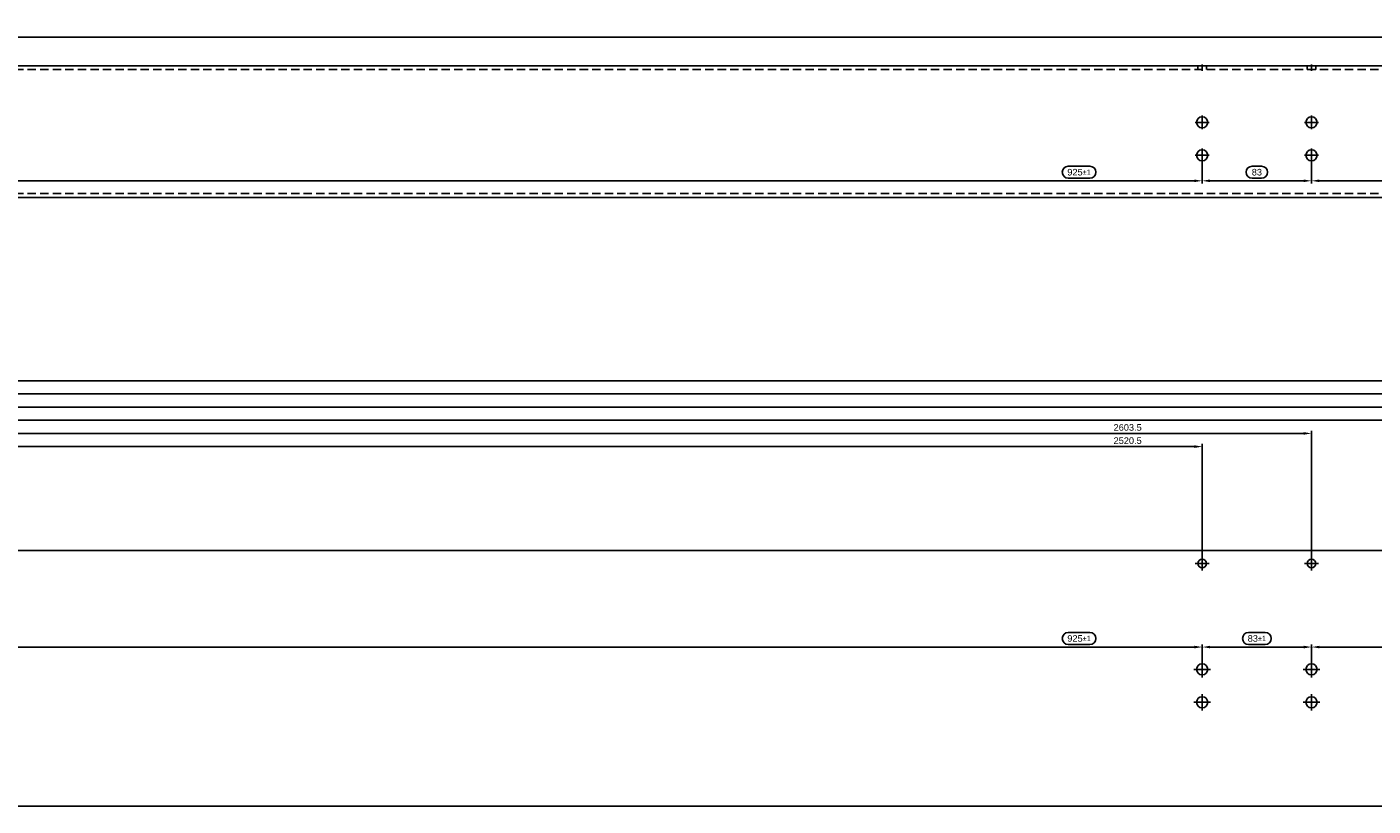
# Model space of a CAD drawing. Header units: millimetres. Extents: x 10055 to 14105, y 14481 to 15072.
# Tile 3 of 5: x 11684 to 12706, y 14481 to 15072. Entities that reach past the tile are written whole.
import ezdxf

# ---------------------------------------------------------------- set-up
doc = ezdxf.new("R2010")
doc.units = ezdxf.units.MM
doc.linetypes.add('MITTE', pattern=[50.8, 31.75, -6.35, 6.35, -6.35])
doc.linetypes.add('VERDECKT', pattern=[9.525, 6.35, -3.175])
doc.layers.add('BITO_DIMENSION', color=7, linetype='Continuous')
doc.styles.get("Standard").update_dxf_attribs({"font": 'arial.ttf'})
doc.dimstyles.new('BITO_02', dxfattribs={"dimscale": 2, "dimtxt": 2.5, "dimasz": 3, "dimexe": 1, "dimexo": 1, "dimgap": 1, "dimtad": 1, "dimdec": 4, "dimdsep": 46, "dimtxsty": 'Standard', "dimcen": 0.09, "dimclrd": 256, "dimclre": 256, "dimclrt": 256, "dimadec": 0, "dimazin": 0, "dimtfac": 0.8, "dimtdec": 4, "dimtix": 1, "dimtofl": 0, "dimtmove": 0, "dimatfit": 3, "dimfxl": 1, "dimtolj": 1, "dimtzin": 0, "dimarcsym": 0})

# ---------------------------------------------------------------- blocks, each defined once
blk = doc.blocks.new('*D90')
at = {"layer": 'BITO_DIMENSION', "lineweight": -2, "transparency": 16777216}
for p, q in [((13552, 14612.3), (13535.5, 14612.3)), ((12658.9, 14586.3), (12658.9, 14603.2)), ((13577.9, 14601.2), (12664.9, 14601.2)), ((13535.5, 14603.2), (13552, 14603.2))]:
    blk.add_line(p, q, dxfattribs=at)
at = {"layer": 'BITO_DIMENSION', "linetype": 'Continuous', "lineweight": -2, "transparency": 16777216}
for centre, start, end in [((13535.5, 14607.7), 90, 270), ((13552, 14607.7), 270, 90)]:
    blk.add_arc(centre, 4.55, start, end, dxfattribs=at)
at = {"layer": 'BITO_DIMENSION', "transparency": 16777216}
for points in [[(12664.9, 14602.2), (12664.9, 14600.2), (12658.9, 14601.2)], [(13577.9, 14602.2), (13577.9, 14600.2), (13583.9, 14601.2)]]:
    blk.add_solid(points, dxfattribs=at)
at = {"layer": 'Defpoints', "color": 0, "transparency": 16777216}
for p in [(12658.9, 14601.2), (13583.9, 14601.2), (12658.9, 14584.3)]:
    blk.add_point(p, dxfattribs=at)
at = {"layer": 'BITO_DIMENSION', "transparency": 16777216, "insert": (13543.8, 14607.7), "char_height": 5, "attachment_point": 5}
blk.add_mtext('\\A1;925{\\H4.000000;±1}', dxfattribs=at)
blk = doc.blocks.new('*D91')
at = {"layer": 'BITO_DIMENSION', "lineweight": -2, "transparency": 16777216}
for p, q in [((12623.7, 14612.3), (12611.1, 14612.3)), ((12575.9, 14586.3), (12575.9, 14603.2)), ((12652.9, 14601.2), (12581.9, 14601.2)), ((12611.1, 14603.2), (12623.7, 14603.2))]:
    blk.add_line(p, q, dxfattribs=at)
at = {"layer": 'BITO_DIMENSION', "linetype": 'Continuous', "lineweight": -2, "transparency": 16777216}
for centre, start, end in [((12611.1, 14607.7), 90, 270), ((12623.7, 14607.7), 270, 90)]:
    blk.add_arc(centre, 4.55, start, end, dxfattribs=at)
at = {"layer": 'BITO_DIMENSION', "transparency": 16777216}
for points in [[(12581.9, 14602.2), (12581.9, 14600.2), (12575.9, 14601.2)], [(12652.9, 14602.2), (12652.9, 14600.2), (12658.9, 14601.2)]]:
    blk.add_solid(points, dxfattribs=at)
at = {"layer": 'Defpoints', "color": 0, "transparency": 16777216}
for p in [(12575.9, 14601.2), (12658.9, 14601.2), (12575.9, 14584.3)]:
    blk.add_point(p, dxfattribs=at)
at = {"layer": 'BITO_DIMENSION', "transparency": 16777216, "insert": (12617.4, 14607.7), "char_height": 5, "attachment_point": 5}
blk.add_mtext('\\A1;83{\\H4.000000;±1}', dxfattribs=at)
blk = doc.blocks.new('*D97')
at = {"layer": 'BITO_DIMENSION', "lineweight": -2, "transparency": 16777216}
for p, q in [((12658.9, 14972.3), (12658.9, 14953)), ((13583.9, 14972.3), (13583.9, 14953)), ((13552, 14966.1), (13535.5, 14966.1)), ((13577.9, 14955), (12664.9, 14955)), ((13535.5, 14957), (13552, 14957))]:
    blk.add_line(p, q, dxfattribs=at)
at = {"layer": 'BITO_DIMENSION', "linetype": 'Continuous', "lineweight": -2, "transparency": 16777216}
for centre, start, end in [((13535.5, 14961.5), 90, 270), ((13552, 14961.5), 270, 90)]:
    blk.add_arc(centre, 4.55, start, end, dxfattribs=at)
at = {"layer": 'BITO_DIMENSION', "transparency": 16777216}
for points in [[(12664.9, 14956), (12664.9, 14954), (12658.9, 14955)], [(13577.9, 14956), (13577.9, 14954), (13583.9, 14955)]]:
    blk.add_solid(points, dxfattribs=at)
at = {"layer": 'Defpoints', "color": 0, "transparency": 16777216}
for p in [(12658.9, 14974.3), (13583.9, 14974.3), (12658.9, 14955)]:
    blk.add_point(p, dxfattribs=at)
at = {"layer": 'BITO_DIMENSION', "transparency": 16777216, "insert": (13543.8, 14961.5), "char_height": 5, "attachment_point": 5}
blk.add_mtext('\\A1;925{\\H4.000000;±1}', dxfattribs=at)
blk = doc.blocks.new('*D98')
at = {"layer": 'BITO_DIMENSION', "lineweight": -2, "transparency": 16777216}
for p, q in [((12575.9, 14972.3), (12575.9, 14953)), ((12658.9, 14972.3), (12658.9, 14953)), ((12621, 14966.1), (12613.8, 14966.1)), ((12652.9, 14955), (12581.9, 14955)), ((12613.8, 14957), (12621, 14957))]:
    blk.add_line(p, q, dxfattribs=at)
at = {"layer": 'BITO_DIMENSION', "linetype": 'Continuous', "lineweight": -2, "transparency": 16777216}
for centre, start, end in [((12613.8, 14961.5), 90, 270), ((12621, 14961.5), 270, 90)]:
    blk.add_arc(centre, 4.55, start, end, dxfattribs=at)
at = {"layer": 'BITO_DIMENSION', "transparency": 16777216}
for points in [[(12581.9, 14956), (12581.9, 14954), (12575.9, 14955)], [(12652.9, 14956), (12652.9, 14954), (12658.9, 14955)]]:
    blk.add_solid(points, dxfattribs=at)
at = {"layer": 'Defpoints', "color": 0, "transparency": 16777216}
for p in [(12575.9, 14974.3), (12658.9, 14974.3), (12575.9, 14955)]:
    blk.add_point(p, dxfattribs=at)
at = {"layer": 'BITO_DIMENSION', "transparency": 16777216, "insert": (12617.4, 14961.5), "char_height": 5, "attachment_point": 5}
blk.add_mtext('\\A1;83', dxfattribs=at)
blk = doc.blocks.new('*D102')
at = {"layer": 'BITO_DIMENSION', "lineweight": -2, "transparency": 16777216}
for p, q in [((10055.4, 15044.3), (10055.4, 15066)), ((13950.4, 15044.3), (13950.4, 15066)), ((13944.4, 15064), (10061.4, 15064))]:
    blk.add_line(p, q, dxfattribs=at)
at = {"layer": 'BITO_DIMENSION', "transparency": 16777216}
for points in [[(10061.4, 15065), (10061.4, 15063), (10055.4, 15064)], [(13944.4, 15065), (13944.4, 15063), (13950.4, 15064)]]:
    blk.add_solid(points, dxfattribs=at)
at = {"layer": 'Defpoints', "color": 0, "transparency": 16777216}
for p in [(10055.4, 15064), (10055.4, 15042.3), (13950.4, 15042.3)]:
    blk.add_point(p, dxfattribs=at)
at = {"layer": 'BITO_DIMENSION', "transparency": 16777216, "insert": (11611.6, 15068.5), "char_height": 5, "attachment_point": 5}
blk.add_mtext('\\A1;3895', dxfattribs=at)
blk = doc.blocks.new('*D62')
at = {"layer": 'BITO_DIMENSION', "lineweight": -2, "transparency": 16777216}
for p, q in [((12490.7, 14612.3), (12474.2, 14612.3)), ((11650.9, 14586.3), (11650.9, 14603.2)), ((12569.9, 14601.2), (11656.9, 14601.2)), ((12474.2, 14603.2), (12490.7, 14603.2)), ((12575.9, 14586.3), (12575.9, 14603.2))]:
    blk.add_line(p, q, dxfattribs=at)
at = {"layer": 'BITO_DIMENSION', "linetype": 'Continuous', "lineweight": -2, "transparency": 16777216}
for centre, start, end in [((12474.2, 14607.7), 90, 270), ((12490.7, 14607.7), 270, 90)]:
    blk.add_arc(centre, 4.55, start, end, dxfattribs=at)
at = {"layer": 'BITO_DIMENSION', "transparency": 16777216}
for points in [[(11656.9, 14602.2), (11656.9, 14600.2), (11650.9, 14601.2)], [(12569.9, 14602.2), (12569.9, 14600.2), (12575.9, 14601.2)]]:
    blk.add_solid(points, dxfattribs=at)
at = {"layer": 'Defpoints', "color": 0, "transparency": 16777216}
for p in [(11650.9, 14601.2), (11650.9, 14584.3), (12575.9, 14584.3)]:
    blk.add_point(p, dxfattribs=at)
at = {"layer": 'BITO_DIMENSION', "transparency": 16777216, "insert": (12482.4, 14607.7), "char_height": 5, "attachment_point": 5}
blk.add_mtext('\\A1;925{\\H4.000000;±1}', dxfattribs=at)
blk = doc.blocks.new('*D68')
at = {"layer": 'BITO_DIMENSION', "lineweight": -2, "transparency": 16777216}
for p, q in [((11650.9, 14972.3), (11650.9, 14953)), ((12575.9, 14972.3), (12575.9, 14953)), ((12490.7, 14966.1), (12474.2, 14966.1)), ((12569.9, 14955), (11656.9, 14955)), ((12474.2, 14957), (12490.7, 14957))]:
    blk.add_line(p, q, dxfattribs=at)
at = {"layer": 'BITO_DIMENSION', "linetype": 'Continuous', "lineweight": -2, "transparency": 16777216}
for centre, start, end in [((12474.2, 14961.5), 90, 270), ((12490.7, 14961.5), 270, 90)]:
    blk.add_arc(centre, 4.55, start, end, dxfattribs=at)
at = {"layer": 'BITO_DIMENSION', "transparency": 16777216}
for points in [[(11656.9, 14956), (11656.9, 14954), (11650.9, 14955)], [(12569.9, 14956), (12569.9, 14954), (12575.9, 14955)]]:
    blk.add_solid(points, dxfattribs=at)
at = {"layer": 'Defpoints', "color": 0, "transparency": 16777216}
for p in [(11650.9, 14974.3), (12575.9, 14974.3), (11650.9, 14955)]:
    blk.add_point(p, dxfattribs=at)
at = {"layer": 'BITO_DIMENSION', "transparency": 16777216, "insert": (12482.4, 14961.5), "char_height": 5, "attachment_point": 5}
blk.add_mtext('\\A1;925{\\H4.000000;±1}', dxfattribs=at)
blk = doc.blocks.new('*D113')
at = {"layer": 'BITO_DIMENSION', "lineweight": -2, "transparency": 16777216}
for p, q in [((10055.4, 14676.5), (10055.4, 14755.3)), ((10061.4, 14753.3), (12569.9, 14753.3)), ((12575.9, 14666.5), (12575.9, 14755.3))]:
    blk.add_line(p, q, dxfattribs=at)
at = {"layer": 'BITO_DIMENSION', "transparency": 16777216}
for points in [[(10061.4, 14754.3), (10061.4, 14752.3), (10055.4, 14753.3)], [(12569.9, 14754.3), (12569.9, 14752.3), (12575.9, 14753.3)]]:
    blk.add_solid(points, dxfattribs=at)
at = {"layer": 'Defpoints', "color": 0, "transparency": 16777216}
for p in [(12575.9, 14753.3), (10055.4, 14674.5), (12575.9, 14664.5)]:
    blk.add_point(p, dxfattribs=at)
at = {"layer": 'BITO_DIMENSION', "transparency": 16777216, "insert": (12519.3, 14757.8), "char_height": 5, "attachment_point": 5}
blk.add_mtext('\\A1;2520.5', dxfattribs=at)
blk = doc.blocks.new('*D114')
at = {"layer": 'BITO_DIMENSION', "lineweight": -2, "transparency": 16777216}
for p, q in [((10055.4, 14676.5), (10055.4, 14765.3)), ((10061.4, 14763.3), (12652.9, 14763.3)), ((12658.9, 14666.5), (12658.9, 14765.3))]:
    blk.add_line(p, q, dxfattribs=at)
at = {"layer": 'BITO_DIMENSION', "transparency": 16777216}
for points in [[(10061.4, 14764.3), (10061.4, 14762.3), (10055.4, 14763.3)], [(12652.9, 14764.3), (12652.9, 14762.3), (12658.9, 14763.3)]]:
    blk.add_solid(points, dxfattribs=at)
at = {"layer": 'Defpoints', "color": 0, "transparency": 16777216}
for p in [(12658.9, 14763.3), (10055.4, 14674.5), (12658.9, 14664.5)]:
    blk.add_point(p, dxfattribs=at)
at = {"layer": 'BITO_DIMENSION', "transparency": 16777216, "insert": (12519.3, 14767.8), "char_height": 5, "attachment_point": 5}
blk.add_mtext('\\A1;2603.5', dxfattribs=at)
blk = doc.blocks.new('*D115')
at = {"layer": 'BITO_DIMENSION', "lineweight": -2, "transparency": 16777216}
for p, q in [((10055.4, 14676.5), (10055.4, 14775.3)), ((10061.4, 14773.3), (13577.9, 14773.3)), ((13583.9, 14666.5), (13583.9, 14775.3))]:
    blk.add_line(p, q, dxfattribs=at)
at = {"layer": 'BITO_DIMENSION', "transparency": 16777216}
for points in [[(10061.4, 14774.3), (10061.4, 14772.3), (10055.4, 14773.3)], [(13577.9, 14774.3), (13577.9, 14772.3), (13583.9, 14773.3)]]:
    blk.add_solid(points, dxfattribs=at)
at = {"layer": 'Defpoints', "color": 0, "transparency": 16777216}
for p in [(13583.9, 14773.3), (10055.4, 14674.5), (13583.9, 14664.5)]:
    blk.add_point(p, dxfattribs=at)
at = {"layer": 'BITO_DIMENSION', "transparency": 16777216, "insert": (13543.8, 14777.8), "char_height": 5, "attachment_point": 5}
blk.add_mtext('\\A1;3528.5', dxfattribs=at)
blk = doc.blocks.new('*D116')
at = {"layer": 'BITO_DIMENSION', "lineweight": -2, "transparency": 16777216}
for p, q in [((10055.4, 14676.5), (10055.4, 14785.3)), ((10061.4, 14783.3), (13660.9, 14783.3)), ((13666.9, 14666.5), (13666.9, 14785.3))]:
    blk.add_line(p, q, dxfattribs=at)
at = {"layer": 'BITO_DIMENSION', "transparency": 16777216}
for points in [[(10061.4, 14784.3), (10061.4, 14782.3), (10055.4, 14783.3)], [(13660.9, 14784.3), (13660.9, 14782.3), (13666.9, 14783.3)]]:
    blk.add_solid(points, dxfattribs=at)
at = {"layer": 'Defpoints', "color": 0, "transparency": 16777216}
for p in [(13666.9, 14783.3), (10055.4, 14674.5), (13666.9, 14664.5)]:
    blk.add_point(p, dxfattribs=at)
at = {"layer": 'BITO_DIMENSION', "transparency": 16777216, "insert": (13543.8, 14787.8), "char_height": 5, "attachment_point": 5}
blk.add_mtext('\\A1;3611.5', dxfattribs=at)
blk = doc.blocks.new('*D117')
at = {"layer": 'BITO_DIMENSION', "lineweight": -2, "transparency": 16777216}
for p, q in [((10055.4, 14676.5), (10055.4, 14795.3)), ((10061.4, 14793.3), (13904.9, 14793.3)), ((13910.9, 14666.5), (13910.9, 14795.3))]:
    blk.add_line(p, q, dxfattribs=at)
at = {"layer": 'BITO_DIMENSION', "transparency": 16777216}
for points in [[(10061.4, 14794.3), (10061.4, 14792.3), (10055.4, 14793.3)], [(13904.9, 14794.3), (13904.9, 14792.3), (13910.9, 14793.3)]]:
    blk.add_solid(points, dxfattribs=at)
at = {"layer": 'Defpoints', "color": 0, "transparency": 16777216}
for p in [(13910.9, 14793.3), (10055.4, 14674.5), (13910.9, 14664.5)]:
    blk.add_point(p, dxfattribs=at)
at = {"layer": 'BITO_DIMENSION', "transparency": 16777216, "insert": (13873.2, 14797.8), "char_height": 5, "attachment_point": 5}
blk.add_mtext('\\A1;3855.5', dxfattribs=at)
blk = doc.blocks.new('*D118')
at = {"layer": 'BITO_DIMENSION', "lineweight": -2, "transparency": 16777216}
for p, q in [((10055.4, 14676.5), (10055.4, 14805.3)), ((10061.4, 14803.3), (13944.4, 14803.3)), ((13950.4, 14676.5), (13950.4, 14805.3))]:
    blk.add_line(p, q, dxfattribs=at)
at = {"layer": 'BITO_DIMENSION', "transparency": 16777216}
for points in [[(10061.4, 14804.3), (10061.4, 14802.3), (10055.4, 14803.3)], [(13944.4, 14804.3), (13944.4, 14802.3), (13950.4, 14803.3)]]:
    blk.add_solid(points, dxfattribs=at)
at = {"layer": 'Defpoints', "color": 0, "transparency": 16777216}
for p in [(13950.4, 14803.3), (10055.4, 14674.5), (13950.4, 14674.5)]:
    blk.add_point(p, dxfattribs=at)
at = {"layer": 'BITO_DIMENSION', "transparency": 16777216, "insert": (11607.9, 14807.8), "char_height": 5, "attachment_point": 5}
blk.add_mtext('\\A1;3895', dxfattribs=at)

msp = doc.modelspace()

# ---------------------------------------------------------------- linework, layer by layer
for p, q in [((10055.38043, 15042.33775), (13950.38043, 15042.33775)), ((13950.38043, 14942.33775), (10055.38043, 14942.33775))]:
    msp.add_line(p, q)
at = {"color": 4, "linetype": 'VERDECKT'}
for p, q in [((10055.38043, 15039.33775), (13950.38043, 15039.33775)), ((12572.63043, 15042.33775), (12572.63043, 15039.33775)), ((12579.13043, 15042.33775), (12579.13043, 15039.33775)), ((12655.63043, 15042.33775), (12655.63043, 15039.33775)), ((12662.13043, 15042.33775), (12662.13043, 15039.33775)), ((10055.38043, 14945.33775), (13950.38043, 14945.33775))]:
    msp.add_line(p, q, dxfattribs=at)
at = {"color": 5, "linetype": 'MITTE'}
for p, q in [((12575.88043, 15043.33775), (12575.88043, 15038.33775)), ((12658.88043, 15043.33775), (12658.88043, 15038.33775)), ((12575.88043, 14994.08775), (12575.88043, 15004.58775)), ((12658.88043, 14994.08775), (12658.88043, 15004.58775)), ((12581.13043, 14999.33775), (12570.63043, 14999.33775)), ((12664.13043, 14999.33775), (12653.63043, 14999.33775)), ((12581.13043, 14974.33775), (12570.63043, 14974.33775)), ((12575.88043, 14969.08775), (12575.88043, 14979.58775)), ((12664.13043, 14974.33775), (12653.63043, 14974.33775)), ((12658.88043, 14969.08775), (12658.88043, 14979.58775)), ((12575.88043, 14659.29167), (12575.88043, 14669.79167)), ((12658.88043, 14659.29167), (12658.88043, 14669.79167)), ((12581.13043, 14664.54167), (12570.63043, 14664.54167)), ((12664.13043, 14664.54167), (12653.63043, 14664.54167)), ((12582.13043, 14584.29167), (12569.63043, 14584.29167)), ((12575.88043, 14578.04167), (12575.88043, 14590.54167)), ((12665.13043, 14584.29167), (12652.63043, 14584.29167)), ((12658.88043, 14578.04167), (12658.88043, 14590.54167)), ((12575.88043, 14553.04167), (12575.88043, 14565.54167)), ((12658.88043, 14553.04167), (12658.88043, 14565.54167)), ((12582.13043, 14559.29167), (12569.63043, 14559.29167)), ((12665.13043, 14559.29167), (12652.63043, 14559.29167))]:
    msp.add_line(p, q, dxfattribs=at)
msp.add_lwpolyline([(13950.38043, 14674.54167), (10055.38043, 14674.54167), (10055.38043, 14480.54167), (13950.38043, 14480.54167)], close=True)
for centre, radius in [((12575.88043, 14999.33775), 4.25), ((12658.88043, 14999.33775), 4.25), ((12575.88043, 14974.33775), 4.25), ((12658.88043, 14974.33775), 4.25), ((12575.88043, 14664.54167), 3.25), ((12658.88043, 14664.54167), 3.25), ((12575.88043, 14584.29167), 4.25), ((12658.88043, 14584.29167), 4.25), ((12575.88043, 14559.29167), 4.25), ((12658.88043, 14559.29167), 4.25)]:
    msp.add_circle(centre, radius)

# ---------------------------------------------------------------- dimensions: what is measured, and where the dimension line sits
at = {"layer": 'BITO_DIMENSION'}
dim = msp.add_linear_dim(base=(10055.38043, 15063.98611), p1=(13950.38043, 15042.33775), p2=(10055.38043, 15042.33775), angle=180, dimstyle='BITO_02', dxfattribs=at)
dim.commit()
dim.dimension.update_dxf_attribs({"geometry": '*D102', "text_midpoint": (11611.55193, 15063.98611), "dimtype": 160})
for base, p1, p2, picture, middle in [((11650.88043, 14954.9545), (12575.88043, 14974.33775), (11650.88043, 14974.33775), '*D68', (12482.43064, 14954.9545)), ((12658.88043, 14954.9545), (13583.88043, 14974.33775), (12658.88043, 14974.33775), '*D97', (13543.78765, 14954.9545)), ((11650.88043, 14601.16087), (12575.88043, 14584.29167), (11650.88043, 14584.29167), '*D62', (12482.43064, 14601.16087)), ((12658.88043, 14601.16087), (13583.88043, 14601.16087), (12658.88043, 14584.29167), '*D90', (13543.78765, 14601.16087))]:
    dim = msp.add_linear_dim(base=base, p1=p1, p2=p2, angle=180, dimstyle='BITO_02', override={"dimgap": 1, "dimtol": 1, "dimlim": 0, "dimtp": 1, "dimtm": 1, "dimtdec": 0, "dimtmove": 1}, dxfattribs=at)
    dim.commit()
    dim.dimension.update_dxf_attribs({"geometry": picture, "text_midpoint": middle, "dimtype": 160})
for base, p1, p2, override, picture, middle in [((12575.88043, 14954.9545), (12658.88043, 14974.33775), (12575.88043, 14974.33775), {"dimtmove": 1}, '*D98', (12617.38043, 14961.50907)), ((12575.88043, 14601.16087), (12658.88043, 14601.16087), (12575.88043, 14584.29167), {"dimgap": 1, "dimtol": 1, "dimlim": 0, "dimtp": 1, "dimtm": 1, "dimtdec": 0, "dimtmove": 1}, '*D91', (12617.38043, 14607.71544))]:
    dim = msp.add_linear_dim(base=base, p1=p1, p2=p2, angle=180, dimstyle='BITO_02', override=override, dxfattribs=at)
    dim.commit()
    dim.dimension.update_dxf_attribs({"geometry": picture, "text_midpoint": middle})
for base, p2, picture, middle in [((13950.38043, 14803.26304), (13950.38043, 14674.54167), '*D118', (11607.85715, 14803.26304)), ((13910.88043, 14793.26304), (13910.88043, 14664.54167), '*D117', (13873.17418, 14793.26304)), ((13666.88043, 14783.26304), (13666.88043, 14664.54167), '*D116', (13543.78765, 14783.26304)), ((13583.88043, 14773.26304), (13583.88043, 14664.54167), '*D115', (13543.78765, 14773.26304)), ((12658.88043, 14763.26304), (12658.88043, 14664.54167), '*D114', (12519.3391, 14763.26304)), ((12575.88043, 14753.26304), (12575.88043, 14664.54167), '*D113', (12519.3391, 14753.26304))]:
    dim = msp.add_linear_dim(base=base, p1=(10055.38043, 14674.54167), p2=p2, dimstyle='BITO_02', dxfattribs=at)
    dim.commit()
    dim.dimension.update_dxf_attribs({"geometry": picture, "text_midpoint": middle, "dimtype": 160})

doc.saveas('drawing.dxf')
